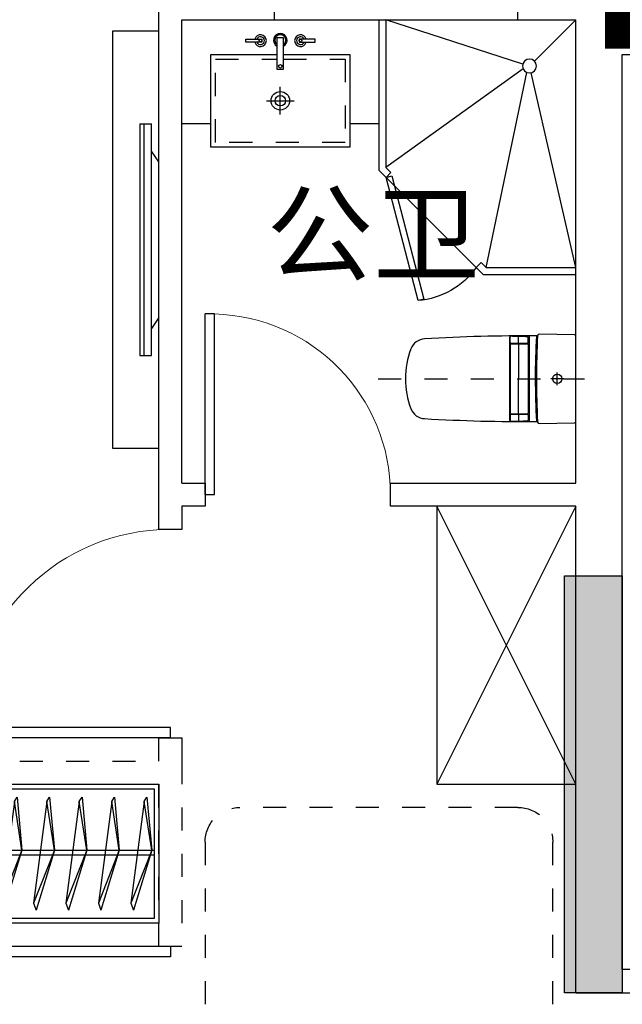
# Model space of a CAD drawing. Header units: millimetres. Extents: x 296296 to 297283, y 219875 to 220035.
# Tile 26 of 256: x 296586.11 to 296588.71, y 220015.44 to 220019.69. Entities that reach past the tile are written whole.
import ezdxf

# ---------------------------------------------------------------- set-up
doc = ezdxf.new("R2010")
doc.units = ezdxf.units.MM
for name, pattern in [('-DASH', [0.35, 0.25, -0.1]), ('185洋房-中间套-1F南入（报建版）-旧规$0$DASH', [0.35, 0.25, -0.1]), ('185洋房-中间套-1F南入（报建版）-旧规$0$洋房户型$0$_DASH', [0.6, 0.4, -0.2]), ('185洋房-中间套-1F南入（报建版）-旧规$0$洋房户型$0$DASH', [0.35, 0.25, -0.1])]:
    doc.linetypes.add(name, pattern=pattern)
doc.layers.add('面积-计容-住宅-0.5', color=1, linetype='Continuous', lineweight=0)
doc.layers.add('面积-计容-住宅-1', color=1, linetype='Continuous', lineweight=0)
doc.styles.get("Standard").update_dxf_attribs({"font": 'arial.ttf'})

# ---------------------------------------------------------------- blocks, each defined once
blk = doc.blocks.new('qAEWTW4ygrewyhreyteutu')
blk.add_hatch(color=253).paths.add_polyline_path([(989374.9, 189058.4), (989374.9, 187258.4), (989124.9, 187258.4), (989124.9, 189058.4)], flags=0)
at = {"color": 253}
blk.add_lwpolyline([(989374.9, 189058.4), (989374.9, 187258.4), (989124.9, 187258.4), (989124.9, 189058.4), (989374.9, 189058.4)], close=True, dxfattribs=at)
blk = doc.blocks.new('dzuerujfysiktuykluyikyuj')
h = blk.add_hatch()
h.set_pattern_fill('钢筋混凝土', color=253, scale=100)
h.set_pattern_definition([(45, (0, 0), (-176.776695, 176.776695), []), (50, (0, 0), (717.26018, -62.75213), [75, -825]), (355, (0, 0), (-138.75133, 752.19213), [60, -660]), (100.4514, (59.8, -5.2), (578.5094, 689.43954), [63.7402, -701.1421]), (46.1842, (0, 200), (1067.24105, -165.519), [112.5, -1237.5]), (96.6356, (88.9, 186.2), (934.6627, 974.1179), [95.6103, -1051.713]), (351.1842, (0, 200), (934.6619, 974.1186), [90, -990]), (21, (100, 150), (596.90705, -402.6189), [75, -825]), (326, (100, 150), (243.31533, 725.15005), [60, -660]), (71.4514, (149.74, 116.45), (840.22263, 322.5305), [63.7402, -701.1421]), (37.5, (0, 0), (12.159855, 332.893854), [0, -652, 0, -670, 0, -662.5]), (7.5, (0, 0), (263.06954, 394.41171), [0, -382, 0, -637, 0, -252.5]), (327.5, (-223, 0), (533.822436, -22.55487), [0, -250, 0, -780, 0, -1035]), (317.5, (-323, 0), (583.18617, 100.10498), [0, -325, 0, -518, 0, -735])])
h.paths.add_polyline_path([(1106524.9, 389058.4), (1106524.9, 387258.4), (1106274.9, 387258.4), (1106274.9, 389058.4)])
h.paths.add_polyline_path([(1120674.9, 389058.4), (1120674.9, 387258.4), (1120424.9, 387258.4), (1120424.9, 389058.4)])
h.paths.add_polyline_path([(1088474.9, 389058.4), (1088474.9, 387258.4), (1088224.9, 387258.4), (1088224.9, 389058.4)])
h.paths.add_polyline_path([(1138724.9, 389058.4), (1138724.9, 387258.4), (1138474.9, 387258.4), (1138474.9, 389058.4)])
h.paths.add_polyline_path([(1113574.9, 387858.4), (1113574.9, 384858.4), (1113374.9, 384858.4), (1113374.9, 387858.4)])
h.paths.add_polyline_path([(1143674.9, 392958.4), (1143674.9, 391158.4), (1143474.9, 391158.4), (1143474.9, 392758.4), (1143174.9, 392758.4), (1143174.9, 392958.4)])
h.paths.add_polyline_path([(1083474.9, 392758.4), (1083474.9, 391158.4), (1083274.9, 391158.4), (1083274.9, 392958.4), (1083774.9, 392958.4), (1083774.9, 392758.4)])
h.paths.add_polyline_path([(1127074.9, 392758.4), (1127074.9, 391258.4), (1126874.9, 391258.4), (1126874.9, 392958.4), (1127424.9, 392958.4), (1127424.9, 392758.4)])
h.paths.add_polyline_path([(1100074.9, 392958.4), (1100074.9, 391258.4), (1099874.9, 391258.4), (1099874.9, 392758.4), (1099524.9, 392758.4), (1099524.9, 392958.4)])
h.paths.add_polyline_path([(1132274.9, 392958.4), (1132274.9, 391258.4), (1132074.9, 391258.4), (1132074.9, 392758.4), (1131724.9, 392758.4), (1131724.9, 392958.4)])
h.paths.add_polyline_path([(1094874.9, 392758.4), (1094874.9, 391258.4), (1094674.9, 391258.4), (1094674.9, 392958.4), (1095224.9, 392958.4), (1095224.9, 392758.4)])
h.paths.add_polyline_path([(1113974.9, 380258.4), (1113974.9, 380058.4), (1113374.9, 380058.4), (1113374.9, 381858.4), (1113574.9, 381858.4), (1113574.9, 380258.4)])
h.paths.add_polyline_path([(1145774.9, 392358.4), (1145774.9, 390658.4), (1145574.9, 390658.4), (1145574.9, 392158.4), (1145124.9, 392158.4), (1145124.9, 392358.4)])
h.paths.add_polyline_path([(1081374.9, 392158.4), (1081374.9, 390658.4), (1081174.9, 390658.4), (1081174.9, 392358.4), (1081824.9, 392358.4), (1081824.9, 392158.4)])
h.paths.add_polyline_path([(1141974.9, 380058.4), (1141974.9, 379458.4), (1141174.9, 379458.4), (1141174.9, 379658.4), (1141774.9, 379658.4), (1141774.9, 380258.4), (1142724.9, 380258.4), (1142724.9, 380058.4)])
h.paths.add_polyline_path([(1109774.9, 380058.4), (1109774.9, 379458.4), (1108974.9, 379458.4), (1108974.9, 379658.4), (1109574.9, 379658.4), (1109574.9, 380258.4), (1110524.9, 380258.4), (1110524.9, 380058.4)])
h.paths.add_polyline_path([(1117974.9, 379658.4), (1117974.9, 379458.4), (1117174.9, 379458.4), (1117174.9, 380058.4), (1116424.9, 380058.4), (1116424.9, 380258.4), (1117374.9, 380258.4), (1117374.9, 379658.4)])
h.paths.add_polyline_path([(1085774.9, 379658.4), (1085774.9, 379458.4), (1084974.9, 379458.4), (1084974.9, 380058.4), (1084224.9, 380058.4), (1084224.9, 380258.4), (1085174.9, 380258.4), (1085174.9, 379658.4)])
h.paths.add_polyline_path([(1115674.9, 392758.4), (1115674.9, 391158.4), (1115474.9, 391158.4), (1115474.9, 392158.4), (1115174.9, 392158.4), (1115174.9, 392358.4), (1115474.9, 392358.4), (1115474.9, 392958.4), (1115974.9, 392958.4), (1115974.9, 392758.4)])
h.paths.add_polyline_path([(1111474.9, 392158.4), (1111474.9, 391158.4), (1111274.9, 391158.4), (1111274.9, 392758.4), (1110974.9, 392758.4), (1110974.9, 392958.4), (1111474.9, 392958.4), (1111474.9, 392358.4), (1111774.9, 392358.4), (1111774.9, 392158.4)])
h.paths.add_polyline_path([(1130799.9, 387258.4), (1130799.9, 386658.4), (1128349.9, 386658.4), (1128349.9, 387258.4), (1128549.9, 387258.4), (1128549.9, 386858.4), (1130599.9, 386858.4), (1130599.9, 387258.4)])
h.paths.add_polyline_path([(1098599.9, 387258.4), (1098599.9, 386658.4), (1096149.9, 386658.4), (1096149.9, 387258.4), (1096349.9, 387258.4), (1096349.9, 386858.4), (1098399.9, 386858.4), (1098399.9, 387258.4)])
h.paths.add_polyline_path([(1128549.9, 389158.4), (1128549.9, 388743.4), (1128349.9, 388743.4), (1128349.9, 389358.4), (1130799.9, 389358.4), (1130799.9, 388743.4), (1130599.9, 388743.4), (1130599.9, 389158.4)])
h.paths.add_polyline_path([(1098599.9, 389358.4), (1098599.9, 388743.4), (1098399.9, 388743.4), (1098399.9, 389158.4), (1096349.9, 389158.4), (1096349.9, 388743.4), (1096149.9, 388743.4), (1096149.9, 389358.4)])
h.paths.add_polyline_path([(1125274.8, 392958.4), (1125274.8, 390058.4), (1125074.8, 390058.4), (1125074.8, 392758.4), (1124674.9, 392758.4), (1124674.9, 392958.4)])
h.paths.add_polyline_path([(1101874.9, 392758.4), (1101874.9, 390058.4), (1101674.9, 390058.4), (1101674.9, 392958.4), (1102274.9, 392958.4), (1102274.9, 392758.4)])
h.paths.add_polyline_path([(1093074.9, 392958.4), (1093074.9, 390058.4), (1092874.9, 390058.4), (1092874.9, 392758.4), (1092474.9, 392758.4), (1092474.9, 392958.4)])
h.paths.add_polyline_path([(1134074.9, 392758.4), (1134074.9, 390058.4), (1133874.9, 390058.4), (1133874.9, 392958.4), (1134474.9, 392958.4), (1134474.9, 392758.4)])
h.paths.add_polyline_path([(1145774.9, 383408.4), (1145774.9, 380058.4), (1145174.9, 380058.4), (1145174.9, 380258.4), (1145574.9, 380258.4), (1145574.9, 383408.4)])
h.paths.add_polyline_path([(1081774.9, 380258.4), (1081774.9, 380058.4), (1081174.9, 380058.4), (1081174.9, 383408.4), (1081374.9, 383408.4), (1081374.9, 380258.4)])
h.paths.add_polyline_path([(1100774.9, 386658.4), (1100774.9, 388108.4), (1100574.9, 388108.4), (1100574.9, 386658.4)])
h.paths.add_polyline_path([(1100774.9, 388708.4), (1100774.9, 389358.4), (1099874.9, 389358.4), (1099874.9, 389158.4), (1100574.9, 389158.4), (1100574.9, 388708.4)])
h.paths.add_polyline_path([(1126374.9, 386658.4), (1126374.9, 388108.4), (1126174.9, 388108.4), (1126174.9, 386658.4)])
h.paths.add_polyline_path([(1126374.9, 388708.4), (1126374.9, 389158.4), (1127074.9, 389158.4), (1127074.9, 389358.4), (1126174.9, 389358.4), (1126174.9, 388708.4)])
h.paths.add_polyline_path([(1094174.9, 389158.4), (1094174.9, 386658.4), (1093974.9, 386658.4), (1093974.9, 389358.4), (1094874.9, 389358.4), (1094874.9, 389158.4)])
h.paths.add_polyline_path([(1132974.9, 389358.4), (1132974.9, 386658.4), (1132774.9, 386658.4), (1132774.9, 389158.4), (1132074.9, 389158.4), (1132074.9, 389358.4)])
h.paths.add_polyline_path([(1088474.9, 392958.4), (1088474.9, 392158.4), (1088074.9, 392158.4), (1088074.9, 392958.4)])
h.paths.add_polyline_path([(1106674.9, 392958.4), (1106674.9, 392158.4), (1106274.9, 392158.4), (1106274.9, 392958.4)])
h.paths.add_polyline_path([(1094174.9, 379658.4), (1094174.9, 379258.4), (1093474.9, 379258.4), (1093474.9, 379658.4)])
h.paths.add_polyline_path([(1101274.9, 379658.4), (1101274.9, 379258.4), (1100574.9, 379258.4), (1100574.9, 379658.4)])
h.paths.add_polyline_path([(1126374.9, 379658.4), (1126374.9, 379258.4), (1125674.9, 379258.4), (1125674.9, 379658.4)])
h.paths.add_polyline_path([(1133474.9, 379658.4), (1133474.9, 379258.4), (1132774.9, 379258.4), (1132774.9, 379658.4)])
h.paths.add_polyline_path([(1138874.9, 392958.4), (1138874.9, 392158.4), (1138474.9, 392158.4), (1138474.9, 392958.4)])
h.paths.add_polyline_path([(1120674.9, 392958.4), (1120674.9, 392158.4), (1120274.9, 392158.4), (1120274.9, 392958.4)])
at = {"color": 253}
blk.add_lwpolyline([(1120674.9, 389058.4), (1120674.9, 387258.4), (1120424.9, 387258.4), (1120424.9, 389058.4), (1120674.9, 389058.4)], close=True, dxfattribs=at)
blk = doc.blocks.new('eqrujhe5tjyrk6ryakyrkjyrautu')
at = {"color": 253}
blk.add_text('公卫', height=337.59, dxfattribs=at).set_placement((845039.5, 432366.1))
blk = doc.blocks.new('*U1296')
at = {"color": 253}
for p, q in [((600, 150), (-600, 150)), ((-600, 150), (-600, -450)), ((-600, 150), (600, -450)), ((600, 150), (-600, -450)), ((600, -450), (600, 150)), ((-600, -450), (600, -450))]:
    blk.add_line(p, q, dxfattribs=at)
blk = doc.blocks.new('185洋房-中间套-1F南入（报建版）-旧规$0$洋房户型$0$11A$C17570B11')
at = {"color": 253}
for p, q in [((0, 0), (-211, -32.5)), ((0, 0), (228.5, -89.9)), ((-211, -32.5), (-229.8, -20.5)), ((-211, -32.5), (228.5, -89.9)), ((228.5, -89.9), (259.1, -78.9))]:
    blk.add_line(p, q, dxfattribs=at)
blk.add_lwpolyline([(-229.8, -20.5), (0, 0), (259.1, -78.9)], dxfattribs=at)
blk = doc.blocks.new('*U1298')
at = {"color": 253}
for points in [[(1400, 0), (4500, 0), (4500, -600), (1400, -600)], [(1420, -20), (4480, -20), (4480, -580), (1420, -580)]]:
    blk.add_lwpolyline(points, close=True, dxfattribs=at)
for points in [[(1420, -285.3), (4480, -285.3)], [(1420, -305.3), (4480, -305.3)]]:
    blk.add_lwpolyline(points, dxfattribs=at)
at = {"color": 253, "rotation": 270}
for p in [(1529.6, -285.1), (1669.6, -285.1), (1809.6, -285.1), (1949.6, -285.1), (2089.6, -285.1), (2229.6, -285.1), (2369.6, -285.1), (2509.6, -285.1), (2649.6, -285.1), (2789.6, -285.1), (2929.6, -285.1), (3069.6, -285.1), (3209.6, -285.1), (3349.6, -285.1), (3489.6, -285.1), (3629.6, -285.1), (3769.6, -285.1), (3909.6, -285.1), (4049.6, -285.1), (4189.6, -285.1), (4329.6, -285.1), (4469.6, -285.1)]:
    blk.add_blockref('185洋房-中间套-1F南入（报建版）-旧规$0$洋房户型$0$11A$C17570B11', p, dxfattribs=at)
blk = doc.blocks.new('*U1303')
at = {"color": 253}
for p, q in [((850, 0), (0, 0)), ((0, -1100), (0, 0)), ((0, 0), (178.8, -178.8)), ((229, -192.5), (820, 0)), ((820, 0), (820, -637.6)), ((850, 0), (850, -650)), ((227.5, -212), (820, -637.6)), ((0, -1070), (192.5, -229)), ((387.6, -1070), (212, -227.5)), ((850, -650), (400, -1100)), ((820, -637.6), (798.2, -659.3)), ((798.2, -659.3), (819.5, -680.5)), ((409.3, -1048.2), (387.6, -1070)), ((409.3, -1048.2), (430.5, -1069.5)), ((387.6, -1070), (0, -1070)), ((400, -1100), (0, -1100))]:
    blk.add_line(p, q, dxfattribs=at)
blk.add_lwpolyline([(680.4, -1212.7), (819.5, -680.5), (794.9, -674.1), (655.9, -1206.3)], close=True, dxfattribs=at)
blk.add_circle((200, -200), 30, dxfattribs=at)
blk.add_arc((711, -869.7), 344.4, 215.4598, 264.8972, dxfattribs=at)
blk = doc.blocks.new('*U1305')
at = {"color": 253}
for p, q in [((424.5, -409.9), (424.5, -289.9)), ((364.5, -349.9), (484.5, -349.9))]:
    blk.add_line(p, q, dxfattribs=at)
for points in [[(124.5, -450), (0, -450), (0, 0), (850, 0), (850, -450), (724.5, -450)], [(438, -149.9), (724.5, -149.9), (724.5, -549.9), (124.5, -549.9), (124.5, -149.9), (410.1, -149.9)]]:
    blk.add_lwpolyline(points, dxfattribs=at)
for points in [[(276.2, -84.4), (345.1, -84.4), (345.1, -96.7), (276.2, -96.7)], [(438, -213.3), (438, -78.4), (410.1, -78.4), (410.1, -213.3)], [(574.4, -84.4), (505.4, -84.4), (505.4, -96.7), (574.4, -96.7)]]:
    blk.add_lwpolyline(points, close=True, dxfattribs=at)
at = {"color": 253, "linetype": '185洋房-中间套-1F南入（报建版）-旧规$0$洋房户型$0$DASH', "ltscale": 0.2}
blk.add_lwpolyline([(438, -169.9), (704.5, -169.9), (704.5, -529.9), (144.5, -529.9), (144.5, -169.9), (410.1, -169.9)], dxfattribs=at)
at = {"color": 253}
for centre, radius in [((339, -90.5), 6.17), ((511.6, -90.5), 6.17), ((424.6, -201.3), 7.98), ((424.5, -349.9), 40), ((424.5, -349.9), 22.5)]:
    blk.add_circle(centre, radius, dxfattribs=at)
for centre, radius, start, end in [((339, -90.5), 25.4, 194.0486, 165.9514), ((339, -90.5), 16.6, 201.7986, 158.2014), ((424.3, -88.5), 29.3, 297.9804, 241.0365), ((424.3, -88.5), 23.8, 305.279, 233.4071), ((511.6, -90.5), 25.4, 14.0486, 345.9514), ((511.6, -90.5), 16.6, 21.7986, 338.2014)]:
    blk.add_arc(centre, radius, start, end, dxfattribs=at)
blk = doc.blocks.new('185洋房-中间套-1F南入（报建版）-旧规$0$洋房户型$0$13c')
at = {"color": 253, "linetype": '185洋房-中间套-1F南入（报建版）-旧规$0$洋房户型$0$DASH'}
for p, q in [((89521.2, 114521), (89521.2, 115411.4)), ((89548.8, 115294.1), (89493.5, 115294.1)), ((89548.8, 115294.1), (89493.5, 115294.1))]:
    blk.add_line(p, q, dxfattribs=at)
at = {"color": 253}
for p, q in [((89521.2, 115321.8), (89521.2, 115266.5)), ((89706, 115173.6), (89335.9, 115173.6)), ((89364.8, 115169), (89342.8, 115169)), ((89367.8, 115094.3), (89367.8, 115166)), ((89369.9, 115094.3), (89369.9, 115166)), ((89372.9, 115169), (89669.5, 115169)), ((89672.5, 115094.3), (89672.5, 115166)), ((89674.6, 115094.3), (89674.6, 115166)), ((89677.6, 115169), (89699.6, 115169)), ((89366.1, 115126.9), (89339.8, 115126.9)), ((89364.8, 115091.3), (89340.9, 115091.3)), ((89372.1, 115126.9), (89521.4, 115126.9)), ((89372.9, 115091.3), (89669.5, 115091.3)), ((89670.3, 115126.9), (89521, 115126.9)), ((89676.3, 115126.9), (89702.6, 115126.9)), ((89677.6, 115091.3), (89701.5, 115091.3)), ((89701.5, 115088.8), (89340.9, 115088.8)), ((89521.2, 114639.6), (89521.2, 114639.6))]:
    blk.add_line(p, q, dxfattribs=at)
at = {"color": 253, "elevation": 0}
blk.add_lwpolyline([(89338.1, 115374.6, 0.40958), (89331.1, 115367.7), (89328.7, 115216.4, 0.340858), (89333.9, 115209.5, -0.338866), (89336.1, 115206.6, 0.016661), (89349, 114721.8, 0.297651), (89392.4, 114662.3, 0.100336), (89521.2, 114639.6, 0.100336), (89650, 114662.3, 0.297651), (89693.3, 114721.8, 0.016103), (89705.8, 115206.4, -0.353394), (89708.2, 115209.4, 0.356819), (89713.7, 115216.4), (89711.3, 115367.7, 0.409594), (89704.3, 115374.6)], format="xyb", close=True, dxfattribs=at)
at = {"color": 253}
blk.add_circle((89521.2, 115294.1), 20, dxfattribs=at)
for centre, radius, start, end in [((89518.9, 118504.5), 3305.4, 266.8293, 270.0402), ((89518.9, 118509.5), 3305.4, 266.8298, 270.0402), ((89523.6, 118512.5), 3308.4, 269.9584, 273.157), ((89523.6, 118507.6), 3308.4, 269.9584, 273.1576), ((94520.5, 114992.6), 5183.6, 178.082, 178.9026), ((89342.8, 115166), 3, 90, 178.082), ((89364.8, 115166), 3, 0, 90), ((89372.9, 115166), 3, 90, 180), ((89669.5, 115166), 3, 359.9972, 89.9972), ((89677.6, 115166), 3, 89.9972, 179.9972), ((89699.6, 115166), 3, 1.9152, 89.9972), ((84521.9, 114992.9), 5183.6, 1.0947, 1.9152), ((89340.9, 115094.3), 3, 178.8757, 270), ((89340.9, 115091.8), 3, 178.9026, 269.9983), ((89364.8, 115094.3), 3, 270, 0), ((89372.9, 115094.3), 3, 180, 270), ((89669.5, 115094.3), 3, 269.9972, 359.9972), ((89677.6, 115094.3), 3, 179.9972, 269.9972), ((89701.5, 115094.3), 3, 269.9972, 1.1215), ((89701.5, 115091.8), 3, 269.9989, 1.0947)]:
    blk.add_arc(centre, radius, start, end, dxfattribs=at)
blk = doc.blocks.new('*U1310')
at = {"color": 253}
for p, q in [((81.7, 1227.3), (31.1, 1227.3)), ((31.1, 1110), (31.1, 1227.3)), ((64.7, 1227.3), (64.7, 227.3)), ((81.7, 1227.3), (81.7, 227.3)), ((0, 1063.1), (31.1, 1110)), ((31.1, 344.6), (31.1, 1110)), ((0, 391.5), (0, 1063.1)), ((0, 391.5), (31.1, 344.6)), ((31.1, 227.3), (31.1, 344.6)), ((81.7, 227.3), (31.1, 227.3))]:
    blk.add_line(p, q, dxfattribs=at)
blk.add_lwpolyline([(200, -172.7), (0, -172.7), (0, 1627.3), (200, 1627.3)], close=True, dxfattribs=at)
blk = doc.blocks.new('185洋房-中间套-1F南入（报建版）-旧规$0$洋房户型$0$$DorLib2D$00000001')
at = {"color": 253}
for p, q in [((0.45, 0.975), (0.5, 0.975)), ((0.45, 0), (0.45, 0.975)), ((0.5, 0), (0.5, 0.975)), ((0.5, 0), (0.45, 0))]:
    blk.add_line(p, q, dxfattribs=at)
at = {"color": 253, "lineweight": 13}
blk.add_arc((0.475, 0), 0.975, 91.4693, 180, dxfattribs=at)
blk = doc.blocks.new('185洋房-中间套-1F南入（报建版）-旧规')
at = {"color": 253, "linetype": 'Continuous'}
for p, q in [((25450, 11900), (25450, 12500)), ((26500, 11900), (26500, 12500)), ((27000, 9800), (27000, 12000)), ((25450, 11900), (25200, 11900)), ((25200, 11850), (25200, 11900)), ((26900, 11900), (26500, 11900)), ((26900, 9900), (26900, 11900)), ((25200, 9900), (25200, 11850)), ((26000, 9900), (25200, 9900)), ((26000, 9800), (26000, 9900)), ((26900, 9900), (26800, 9900)), ((26800, 9900), (26800, 9800)), ((25200, 9800), (26000, 9800)), ((25200, 7700), (25200, 9800)), ((26800, 9800), (26900, 9800)), ((25200, 7700), (22200, 7700))]:
    blk.add_line(p, q, dxfattribs=at)
at = {"color": 253, "linetype": '185洋房-中间套-1F南入（报建版）-旧规$0$DASH'}
for p, q in [((26900, 9800), (26900, 9700)), ((27000, 9700), (27000, 9800)), ((26900, 9700), (27000, 9700)), ((27000, 8800), (26900, 8800)), ((26900, 8800), (26900, 8700)), ((27000, 8700), (27000, 8800)), ((26900, 8700), (26900, 7900)), ((30000, 8700), (27000, 8700)), ((30100, 8600), (27000, 8600)), ((27000, 7900), (27000, 8600)), ((26900, 7900), (27000, 7900))]:
    blk.add_line(p, q, dxfattribs=at)
at = {"color": 253}
blk.add_lwpolyline([(22300, 8400), (22300, 7800), (25000, 7800), (25000, 11750), (24400, 11750), (24400, 8400)], close=True, dxfattribs=at)
at = {"color": 253, "linetype": '185洋房-中间套-1F南入（报建版）-旧规$0$洋房户型$0$_DASH', "ltscale": 0.5}
blk.add_lwpolyline([(25300, 6650), (25300, 8350, -0.414214), (25450, 8500), (26650, 8500, -0.414214), (26800, 8350), (26800, 6650, -0.414214), (26650, 6500), (25450, 6500, -0.414214)], format="xyb", close=True, dxfattribs=at)
at = {"color": 253, "extrusion": (0, 0, -1), "xscale": -1, "zscale": -1, "rotation": 359.9999983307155}
blk.add_blockref('*U1303', (-25200, 11900), dxfattribs=at)
at = {"color": 253, "extrusion": (0, 0, -1), "zscale": -1}
blk.add_blockref('*U1305', (-26900, 11900), dxfattribs=at)
at = {"color": 253}
blk.add_blockref('*U1310', (27000, 10222.7), dxfattribs=at)
at = {"color": 253, "zscale": 100}
for p, xscale, yscale, rotation in [((26400, 9850), -800, -800, 179.9999999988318), ((26950, 9250), -900, -900, 90), ((26950, 7450), -900, 900, 270)]:
    blk.add_blockref('185洋房-中间套-1F南入（报建版）-旧规$0$洋房户型$0$$DorLib2D$00000001', p, dxfattribs=dict(at, xscale=xscale, yscale=yscale, rotation=rotation))
at = {"color": 253, "xscale": -1}
for name, p, rotation in [('185洋房-中间套-1F南入（报建版）-旧规$0$洋房户型$0$13c', (140574.6, 99871.2), 90.00000166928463), ('*U1296', (25350, 9200), 90)]:
    blk.add_blockref(name, p, dxfattribs=dict(at, rotation=rotation))
blk.add_blockref('*U1298', (31500, 8600), dxfattribs=at)

msp = doc.modelspace()

# ---------------------------------------------------------------- block references
at = {"xscale": 0.001, "yscale": 0.001, "zscale": 0.001}
for name, p in [('qAEWTW4ygrewyhreyteutu', (295599.3393, 219828.235)), ('dzuerujfysiktuykluyikyuj', (295468.0393, 219628.235)), ('eqrujhe5tjyrk6ryakyrkjyrautu', (295742.1393, 219586.235))]:
    msp.add_blockref(name, p, dxfattribs=at)

# ---------------------------------------------------------------- next in the draw order: block references
at = {"xscale": -0.001, "yscale": 0.001, "zscale": 0.001}
msp.add_blockref('185洋房-中间套-1F南入（报建版）-旧规', (296613.7141, 220007.7935), dxfattribs=at)

# ---------------------------------------------------------------- next in the draw order: linework, layer by layer
at = {"layer": '面积-计容-住宅-0.5', "color": 1, "linetype": '-DASH', "const_width": 0.15}
msp.add_lwpolyline([(296593.3641, 220020.6435), (296593.3641, 220020.5935), (296594.9141, 220020.5935), (296594.9141, 220018.4935), (296593.3141, 220018.4935), (296593.3141, 220019.6435), (296588.7141, 220019.6435), (296588.7141, 220019.8935), (296588.5141, 220019.8935), (296588.5141, 220020.4935), (296588.4641, 220020.4935), (296588.4641, 220021.2435), (296593.3641, 220021.2435), (296593.3641, 220020.6435), (296593.3641, 220020.6435)], dxfattribs=at)
at = {"layer": '面积-计容-住宅-1', "const_width": 0.15}
msp.add_lwpolyline([(296593.3141, 220018.4935), (296593.3141, 220019.6435), (296588.7141, 220019.6435), (296588.7141, 220019.8935), (296586.9141, 220019.8935), (296586.9141, 220020.4935), (296586.9141, 220020.4935), (296586.9141, 220020.5935), (296583.7141, 220020.5935), (296583.7141, 220020.5935), (296583.5141, 220020.5935), (296583.5141, 220019.9935), (296581.5141, 220019.9935), (296581.5141, 220008.8935), (296585.4141, 220008.8935), (296585.4141, 220010.0435), (296594.3141, 220010.0435), (296594.3141, 220016.0935), (296593.5141, 220016.0935), (296593.5141, 220017.1935), (296594.3141, 220017.1935), (296594.3141, 220017.4935), (296595.0141, 220017.4935), (296595.0141, 220018.4935)], close=True, dxfattribs=at)

doc.saveas('drawing.dxf')
